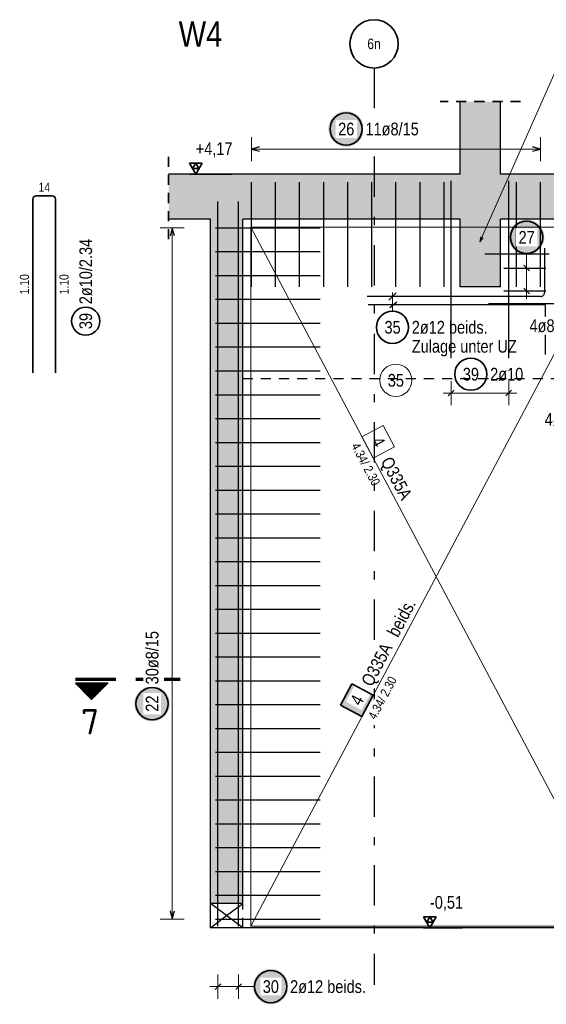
# Model space of a CAD drawing. Header units: millimetres. Extents: x -1.6 to 96.2, y -42.8 to 42.
# Tile 33 of 43: x 58 to 64.5, y 8.6 to 20.8. Entities that reach past the tile are written whole.
import ezdxf
from ezdxf.enums import TextEntityAlignment as Align

# ---------------------------------------------------------------- set-up
doc = ezdxf.new("R2010")
doc.units = ezdxf.units.MM
doc.linetypes.add('DASHDOTX2', pattern=[2, 1, -0.5, 0, -0.5])
doc.linetypes.add('HIDDEN', pattern=[0.375, 0.25, -0.125])
for name, color, linetype, lineweight in [('Achsen', 7, 'Continuous', 20), ('Bewehrung', 7, 'Continuous', 20), ('Schraffuren', 7, 'Continuous', 20)]:
    doc.layers.add(name, color=color, linetype=linetype, lineweight=lineweight)
doc.styles.add('Arial Narrow', font='ARIALN.TTF')
doc.styles.add('isocp', font='isocp', dxfattribs={"width": 1.1})

msp = doc.modelspace()

# ---------------------------------------------------------------- hatches: boundary and pattern name
at = {"lineweight": 25, "true_color": 0xffffff}
msp.add_hatch(color=7, dxfattribs=at).paths.add_polyline_path([(64.523701, 18.108225), (64.523567, 18.115903), (64.523166, 18.123571), (64.522496, 18.131221), (64.52156, 18.138843), (64.520359, 18.146427), (64.518894, 18.153965), (64.517166, 18.161447), (64.515179, 18.168865), (64.512934, 18.176208), (64.510434, 18.183469), (64.507682, 18.190638), (64.504681, 18.197707), (64.501436, 18.204666), (64.49795, 18.211508), (64.494227, 18.218225), (64.490272, 18.224807), (64.48609, 18.231247), (64.481685, 18.237537), (64.477064, 18.24367), (64.472231, 18.249638), (64.467193, 18.255433), (64.461956, 18.261049), (64.456526, 18.266479), (64.45091, 18.271716), (64.445115, 18.276754), (64.439147, 18.281587), (64.433014, 18.286208), (64.426724, 18.290613), (64.420284, 18.294795), (64.413701, 18.29875), (64.406985, 18.302473), (64.400143, 18.305959), (64.393183, 18.309205), (64.386115, 18.312205), (64.378946, 18.314957), (64.371685, 18.317457), (64.364342, 18.319702), (64.356924, 18.32169), (64.349442, 18.323417), (64.341904, 18.324882), (64.33432, 18.326084), (64.326698, 18.327019), (64.319048, 18.327689), (64.311379, 18.328091), (64.303701, 18.328225), (64.296024, 18.328091), (64.288355, 18.327689), (64.280705, 18.327019), (64.273083, 18.326084), (64.265499, 18.324882), (64.257961, 18.323417), (64.250479, 18.32169), (64.243061, 18.319702), (64.235718, 18.317457), (64.228457, 18.314957), (64.221288, 18.312205), (64.214219, 18.309205), (64.20726, 18.305959), (64.200418, 18.302473), (64.193701, 18.29875), (64.187119, 18.294795), (64.180679, 18.290613), (64.174389, 18.286208), (64.168256, 18.281587), (64.162288, 18.276754), (64.156493, 18.271716), (64.150877, 18.266479), (64.145447, 18.261049), (64.14021, 18.255433), (64.135172, 18.249638), (64.130339, 18.24367), (64.125718, 18.237537), (64.121313, 18.231247), (64.117131, 18.224807), (64.113176, 18.218225), (64.109453, 18.211508), (64.105967, 18.204666), (64.102721, 18.197707), (64.099721, 18.190638), (64.096969, 18.183469), (64.094469, 18.176208), (64.092224, 18.168865), (64.090236, 18.161447), (64.088509, 18.153965), (64.087044, 18.146427), (64.085842, 18.138843), (64.084907, 18.131221), (64.084237, 18.123571), (64.083835, 18.115903), (64.083701, 18.108225), (64.083835, 18.100547), (64.084237, 18.092878), (64.084907, 18.085228), (64.085842, 18.077607), (64.087044, 18.070022), (64.088509, 18.062484), (64.090236, 18.055002), (64.092224, 18.047584), (64.094469, 18.040241), (64.096969, 18.03298), (64.099721, 18.025811), (64.102721, 18.018743), (64.105967, 18.011783), (64.109453, 18.004941), (64.113176, 17.998225), (64.117131, 17.991642), (64.121313, 17.985202), (64.125718, 17.978912), (64.130339, 17.972779), (64.135172, 17.966811), (64.14021, 17.961016), (64.145447, 17.9554), (64.150877, 17.94997), (64.156493, 17.944733), (64.162288, 17.939695), (64.168256, 17.934862), (64.174389, 17.930241), (64.180679, 17.925836), (64.187119, 17.921654), (64.193701, 17.917699), (64.200418, 17.913976), (64.20726, 17.91049), (64.214219, 17.907245), (64.221288, 17.904244), (64.228457, 17.901492), (64.235718, 17.898992), (64.243061, 17.896747), (64.250479, 17.89476), (64.257961, 17.893032), (64.265499, 17.891567), (64.273083, 17.890366), (64.280705, 17.88943), (64.288355, 17.888761), (64.296024, 17.888359), (64.303701, 17.888225), (64.311379, 17.888359), (64.319048, 17.888761), (64.326698, 17.88943), (64.33432, 17.890366), (64.341904, 17.891567), (64.349442, 17.893032), (64.356924, 17.89476), (64.364342, 17.896747), (64.371685, 17.898992), (64.378946, 17.901492), (64.386115, 17.904244), (64.393183, 17.907245), (64.400143, 17.91049), (64.406985, 17.913976), (64.413701, 17.917699), (64.420284, 17.921654), (64.426724, 17.925836), (64.433014, 17.930241), (64.439147, 17.934862), (64.445115, 17.939695), (64.45091, 17.944733), (64.456526, 17.94997), (64.461956, 17.9554), (64.467193, 17.961016), (64.472231, 17.966811), (64.477064, 17.972779), (64.481685, 17.978912), (64.48609, 17.985202), (64.490272, 17.991642), (64.494227, 17.998225), (64.49795, 18.004941), (64.501436, 18.011783), (64.504681, 18.018743), (64.507682, 18.025811), (64.510434, 18.03298), (64.512934, 18.040241), (64.515179, 18.047584), (64.517166, 18.055002), (64.518894, 18.062484), (64.520359, 18.070022), (64.52156, 18.077607), (64.522496, 18.085228), (64.523166, 18.092878)])
at = {"lineweight": 50}
h = msp.add_hatch(dxfattribs=at)
h.set_pattern_fill('Mau', color=4, scale=0.01, angle=270, style=0, pattern_type=2)
h.set_pattern_definition([(270, (0, 0), (0.02, -4e-18), [])])
h.paths.add_polyline_path([(59.102458, 12.570326), (58.702458, 12.570326), (58.902458, 12.370326)])
at = {"layer": 'Bewehrung', "lineweight": 18, "true_color": 0xffffff}
msp.add_hatch(color=7, dxfattribs=at).paths.add_polyline_path([(62.134665, 12.563888), (61.994187, 12.298811), (62.259264, 12.158333), (62.399742, 12.42341)])
at = {"layer": 'Schraffuren', "lineweight": 50, "true_color": 0xd7ffd7}
for points in [[(63.979264, 18.894345), (63.979262, 19.794245), (63.479262, 19.794245), (63.479264, 18.894345)], [(59.858194, 18.334333), (71.358524, 18.334333), (71.358524, 18.894345), (59.858194, 18.894345)], [(60.379262, 9.834333), (60.779262, 9.834333), (60.779262, 18.334333), (60.379262, 18.334333)], [(63.479262, 17.494345), (63.979262, 17.494345), (63.979262, 18.334333), (63.479262, 18.334333)]]:
    msp.add_hatch(color=254, dxfattribs=at).paths.add_polyline_path(points)
at = {"layer": 'Schraffuren', "lineweight": 25, "true_color": 0xffffff}
for points in [[(62.283329, 19.453522), (62.283195, 19.4612), (62.282793, 19.468868), (62.282123, 19.476518), (62.281188, 19.48414), (62.279986, 19.491725), (62.278521, 19.499263), (62.276794, 19.506745), (62.274806, 19.514162), (62.272561, 19.521506), (62.270061, 19.528766), (62.267309, 19.535935), (62.264309, 19.543004), (62.261063, 19.549964), (62.257577, 19.556806), (62.253854, 19.563522), (62.249899, 19.570104), (62.245717, 19.576544), (62.241312, 19.582835), (62.236691, 19.588968), (62.231858, 19.594935), (62.22682, 19.600731), (62.221583, 19.606347), (62.216153, 19.611777), (62.210537, 19.617014), (62.204742, 19.622052), (62.198774, 19.626884), (62.192641, 19.631506), (62.186351, 19.63591), (62.179911, 19.640093), (62.173329, 19.644048), (62.166612, 19.64777), (62.15977, 19.651257), (62.152811, 19.654502), (62.145742, 19.657502), (62.138573, 19.660254), (62.131312, 19.662754), (62.123969, 19.665), (62.116551, 19.666987), (62.109069, 19.668714), (62.101531, 19.67018), (62.093947, 19.671381), (62.086325, 19.672317), (62.078675, 19.672986), (62.071006, 19.673388), (62.063329, 19.673522), (62.055651, 19.673388), (62.047982, 19.672986), (62.040332, 19.672317), (62.032711, 19.671381), (62.025126, 19.67018), (62.017588, 19.668714), (62.010106, 19.666987), (62.002688, 19.665), (61.995345, 19.662754), (61.988084, 19.660254), (61.980915, 19.657502), (61.973847, 19.654502), (61.966887, 19.651257), (61.960045, 19.64777), (61.953329, 19.644048), (61.946746, 19.640093), (61.940306, 19.63591), (61.934016, 19.631506), (61.927883, 19.626884), (61.921915, 19.622052), (61.91612, 19.617014), (61.910504, 19.611777), (61.905074, 19.606347), (61.899837, 19.600731), (61.894799, 19.594935), (61.889966, 19.588968), (61.885345, 19.582835), (61.88094, 19.576544), (61.876758, 19.570104), (61.872803, 19.563522), (61.86908, 19.556806), (61.865594, 19.549964), (61.862349, 19.543004), (61.859348, 19.535935), (61.856596, 19.528766), (61.854096, 19.521506), (61.851851, 19.514162), (61.849864, 19.506745), (61.848136, 19.499263), (61.846671, 19.491725), (61.84547, 19.48414), (61.844534, 19.476518), (61.843865, 19.468868), (61.843463, 19.4612), (61.843329, 19.453522), (61.843463, 19.445844), (61.843865, 19.438176), (61.844534, 19.430526), (61.84547, 19.422904), (61.846671, 19.415319), (61.848136, 19.407781), (61.849864, 19.400299), (61.851851, 19.392882), (61.854096, 19.385538), (61.856596, 19.378278), (61.859348, 19.371109), (61.862349, 19.36404), (61.865594, 19.35708), (61.86908, 19.350238), (61.872803, 19.343522), (61.876758, 19.33694), (61.88094, 19.3305), (61.885345, 19.324209), (61.889966, 19.318076), (61.894799, 19.312109), (61.899837, 19.306313), (61.905074, 19.300697), (61.910504, 19.295267), (61.91612, 19.29003), (61.921915, 19.284992), (61.927883, 19.28016), (61.934016, 19.275538), (61.940306, 19.271134), (61.946746, 19.266951), (61.953329, 19.262996), (61.960045, 19.259274), (61.966887, 19.255787), (61.973847, 19.252542), (61.980915, 19.249542), (61.988084, 19.24679), (61.995345, 19.24429), (62.002688, 19.242044), (62.010106, 19.240057), (62.017588, 19.23833), (62.025126, 19.236864), (62.032711, 19.235663), (62.040332, 19.234727), (62.047982, 19.234058), (62.055651, 19.233656), (62.063329, 19.233522), (62.071006, 19.233656), (62.078675, 19.234058), (62.086325, 19.234727), (62.093947, 19.235663), (62.101531, 19.236864), (62.109069, 19.23833), (62.116551, 19.240057), (62.123969, 19.242044), (62.131312, 19.24429), (62.138573, 19.24679), (62.145742, 19.249542), (62.152811, 19.252542), (62.15977, 19.255787), (62.166612, 19.259274), (62.173329, 19.262996), (62.179911, 19.266951), (62.186351, 19.271134), (62.192641, 19.275538), (62.198774, 19.28016), (62.204742, 19.284992), (62.210537, 19.29003), (62.216153, 19.295267), (62.221583, 19.300697), (62.22682, 19.306313), (62.231858, 19.312109), (62.236691, 19.318076), (62.241312, 19.324209), (62.245717, 19.3305), (62.249899, 19.33694), (62.253854, 19.343522), (62.257577, 19.350238), (62.261063, 19.35708), (62.264309, 19.36404), (62.267309, 19.371109), (62.270061, 19.378278), (62.272561, 19.385538), (62.274806, 19.392882), (62.276794, 19.400299), (62.278521, 19.407781), (62.279986, 19.415319), (62.281188, 19.422904), (62.282123, 19.430526), (62.282793, 19.438176)], [(59.873701, 12.316762), (59.873567, 12.32444), (59.873166, 12.332109), (59.872496, 12.339759), (59.87156, 12.347381), (59.870359, 12.354965), (59.868894, 12.362503), (59.867166, 12.369985), (59.865179, 12.377403), (59.862934, 12.384746), (59.860434, 12.392007), (59.857682, 12.399176), (59.854681, 12.406244), (59.851436, 12.413204), (59.84795, 12.420046), (59.844227, 12.426762), (59.840272, 12.433345), (59.83609, 12.439785), (59.831685, 12.446075), (59.827064, 12.452208), (59.822231, 12.458176), (59.817193, 12.463971), (59.811956, 12.469587), (59.806526, 12.475017), (59.80091, 12.480254), (59.795115, 12.485292), (59.789147, 12.490125), (59.783014, 12.494746), (59.776724, 12.499151), (59.770284, 12.503333), (59.763701, 12.507288), (59.756985, 12.511011), (59.750143, 12.514497), (59.743183, 12.517742), (59.736115, 12.520743), (59.728946, 12.523495), (59.721685, 12.525995), (59.714342, 12.52824), (59.706924, 12.530227), (59.699442, 12.531955), (59.691904, 12.53342), (59.68432, 12.534621), (59.676698, 12.535557), (59.669048, 12.536227), (59.661379, 12.536628), (59.653701, 12.536762), (59.646024, 12.536628), (59.638355, 12.536227), (59.630705, 12.535557), (59.623083, 12.534621), (59.615499, 12.53342), (59.607961, 12.531955), (59.600479, 12.530227), (59.593061, 12.52824), (59.585718, 12.525995), (59.578457, 12.523495), (59.571288, 12.520743), (59.564219, 12.517742), (59.55726, 12.514497), (59.550418, 12.511011), (59.543701, 12.507288), (59.537119, 12.503333), (59.530679, 12.499151), (59.524389, 12.494746), (59.518256, 12.490125), (59.512288, 12.485292), (59.506493, 12.480254), (59.500877, 12.475017), (59.495447, 12.469587), (59.49021, 12.463971), (59.485172, 12.458176), (59.480339, 12.452208), (59.475718, 12.446075), (59.471313, 12.439785), (59.467131, 12.433345), (59.463176, 12.426762), (59.459453, 12.420046), (59.455967, 12.413204), (59.452721, 12.406244), (59.449721, 12.399176), (59.446969, 12.392007), (59.444469, 12.384746), (59.442224, 12.377403), (59.440236, 12.369985), (59.438509, 12.362503), (59.437044, 12.354965), (59.435842, 12.347381), (59.434907, 12.339759), (59.434237, 12.332109), (59.433835, 12.32444), (59.433701, 12.316762), (59.433835, 12.309085), (59.434237, 12.301416), (59.434907, 12.293766), (59.435842, 12.286144), (59.437044, 12.27856), (59.438509, 12.271022), (59.440236, 12.26354), (59.442224, 12.256122), (59.444469, 12.248779), (59.446969, 12.241518), (59.449721, 12.234349), (59.452721, 12.22728), (59.455967, 12.220321), (59.459453, 12.213479), (59.463176, 12.206762), (59.467131, 12.20018), (59.471313, 12.19374), (59.475718, 12.18745), (59.480339, 12.181317), (59.485172, 12.175349), (59.49021, 12.169554), (59.495447, 12.163938), (59.500877, 12.158508), (59.506493, 12.153271), (59.512288, 12.148233), (59.518256, 12.1434), (59.524389, 12.138779), (59.530679, 12.134374), (59.537119, 12.130192), (59.543701, 12.126237), (59.550418, 12.122514), (59.55726, 12.119028), (59.564219, 12.115782), (59.571288, 12.112782), (59.578457, 12.11003), (59.585718, 12.10753), (59.593061, 12.105285), (59.600479, 12.103297), (59.607961, 12.10157), (59.615499, 12.100105), (59.623083, 12.098903), (59.630705, 12.097968), (59.638355, 12.097298), (59.646024, 12.096896), (59.653701, 12.096762), (59.661379, 12.096896), (59.669048, 12.097298), (59.676698, 12.097968), (59.68432, 12.098903), (59.691904, 12.100105), (59.699442, 12.10157), (59.706924, 12.103297), (59.714342, 12.105285), (59.721685, 12.10753), (59.728946, 12.11003), (59.736115, 12.112782), (59.743183, 12.115782), (59.750143, 12.119028), (59.756985, 12.122514), (59.763701, 12.126237), (59.770284, 12.130192), (59.776724, 12.134374), (59.783014, 12.138779), (59.789147, 12.1434), (59.795115, 12.148233), (59.80091, 12.153271), (59.806526, 12.158508), (59.811956, 12.163938), (59.817193, 12.169554), (59.822231, 12.175349), (59.827064, 12.181317), (59.831685, 12.18745), (59.83609, 12.19374), (59.840272, 12.20018), (59.844227, 12.206762), (59.84795, 12.213479), (59.851436, 12.220321), (59.854681, 12.22728), (59.857682, 12.234349), (59.860434, 12.241518), (59.862934, 12.248779), (59.865179, 12.256122), (59.867166, 12.26354), (59.868894, 12.271022), (59.870359, 12.27856), (59.87156, 12.286144), (59.872496, 12.293766), (59.873166, 12.301416)], [(61.347004, 8.803522), (61.34687, 8.8112), (61.346469, 8.818868), (61.345799, 8.826518), (61.344863, 8.83414), (61.343662, 8.841725), (61.342197, 8.849263), (61.34047, 8.856745), (61.338482, 8.864162), (61.336237, 8.871506), (61.333737, 8.878766), (61.330985, 8.885935), (61.327984, 8.893004), (61.324739, 8.899964), (61.321253, 8.906806), (61.31753, 8.913522), (61.313575, 8.920104), (61.309393, 8.926544), (61.304988, 8.932835), (61.300367, 8.938968), (61.295534, 8.944935), (61.290496, 8.950731), (61.285259, 8.956347), (61.279829, 8.961777), (61.274213, 8.967014), (61.268418, 8.972052), (61.26245, 8.976884), (61.256317, 8.981506), (61.250027, 8.98591), (61.243587, 8.990093), (61.237004, 8.994048), (61.230288, 8.99777), (61.223446, 9.001257), (61.216487, 9.004502), (61.209418, 9.007502), (61.202249, 9.010254), (61.194988, 9.012754), (61.187645, 9.015), (61.180227, 9.016987), (61.172745, 9.018714), (61.165207, 9.02018), (61.157623, 9.021381), (61.150001, 9.022317), (61.142351, 9.022986), (61.134682, 9.023388), (61.127004, 9.023522), (61.119327, 9.023388), (61.111658, 9.022986), (61.104008, 9.022317), (61.096386, 9.021381), (61.088802, 9.02018), (61.081264, 9.018714), (61.073782, 9.016987), (61.066364, 9.015), (61.059021, 9.012754), (61.05176, 9.010254), (61.044591, 9.007502), (61.037522, 9.004502), (61.030563, 9.001257), (61.023721, 8.99777), (61.017004, 8.994048), (61.010422, 8.990093), (61.003982, 8.98591), (60.997692, 8.981506), (60.991559, 8.976884), (60.985591, 8.972052), (60.979796, 8.967014), (60.97418, 8.961777), (60.96875, 8.956347), (60.963513, 8.950731), (60.958475, 8.944935), (60.953642, 8.938968), (60.949021, 8.932835), (60.944616, 8.926544), (60.940434, 8.920104), (60.936479, 8.913522), (60.932756, 8.906806), (60.92927, 8.899964), (60.926024, 8.893004), (60.923024, 8.885935), (60.920272, 8.878766), (60.917772, 8.871506), (60.915527, 8.864162), (60.913539, 8.856745), (60.911812, 8.849263), (60.910347, 8.841725), (60.909145, 8.83414), (60.90821, 8.826518), (60.90754, 8.818868), (60.907138, 8.8112), (60.907004, 8.803522), (60.907138, 8.795844), (60.90754, 8.788176), (60.90821, 8.780526), (60.909145, 8.772904), (60.910347, 8.765319), (60.911812, 8.757781), (60.913539, 8.750299), (60.915527, 8.742882), (60.917772, 8.735538), (60.920272, 8.728278), (60.923024, 8.721109), (60.926024, 8.71404), (60.92927, 8.70708), (60.932756, 8.700238), (60.936479, 8.693522), (60.940434, 8.68694), (60.944616, 8.6805), (60.949021, 8.674209), (60.953642, 8.668076), (60.958475, 8.662109), (60.963513, 8.656313), (60.96875, 8.650697), (60.97418, 8.645267), (60.979796, 8.64003), (60.985591, 8.634992), (60.991559, 8.63016), (60.997692, 8.625538), (61.003982, 8.621134), (61.010422, 8.616951), (61.017004, 8.612996), (61.023721, 8.609274), (61.030563, 8.605787), (61.037522, 8.602542), (61.044591, 8.599542), (61.05176, 8.59679), (61.059021, 8.59429), (61.066364, 8.592044), (61.073782, 8.590057), (61.081264, 8.58833), (61.088802, 8.586864), (61.096386, 8.585663), (61.104008, 8.584727), (61.111658, 8.584058), (61.119327, 8.583656), (61.127004, 8.583522), (61.134682, 8.583656), (61.142351, 8.584058), (61.150001, 8.584727), (61.157623, 8.585663), (61.165207, 8.586864), (61.172745, 8.58833), (61.180227, 8.590057), (61.187645, 8.592044), (61.194988, 8.59429), (61.202249, 8.59679), (61.209418, 8.599542), (61.216487, 8.602542), (61.223446, 8.605787), (61.230288, 8.609274), (61.237004, 8.612996), (61.243587, 8.616951), (61.250027, 8.621134), (61.256317, 8.625538), (61.26245, 8.63016), (61.268418, 8.634992), (61.274213, 8.64003), (61.279829, 8.645267), (61.285259, 8.650697), (61.290496, 8.656313), (61.295534, 8.662109), (61.300367, 8.668076), (61.304988, 8.674209), (61.309393, 8.6805), (61.313575, 8.68694), (61.31753, 8.693522), (61.321253, 8.700238), (61.324739, 8.70708), (61.327984, 8.71404), (61.330985, 8.721109), (61.333737, 8.728278), (61.336237, 8.735538), (61.338482, 8.742882), (61.34047, 8.750299), (61.342197, 8.757781), (61.343662, 8.765319), (61.344863, 8.772904), (61.345799, 8.780526), (61.346469, 8.788176)]]:
    msp.add_hatch(color=7, dxfattribs=at).paths.add_polyline_path(points)

# ---------------------------------------------------------------- linework, layer by layer
at = {"color": 2, "linetype": 'HIDDEN', "lineweight": 35, "ltscale": 0.5}
for p, q in [((64.229264, 19.794245), (63.229264, 19.794245)), ((59.858194, 18.084345), (59.858194, 19.144345))]:
    msp.add_line(p, q, dxfattribs=at)
at = {"color": 3, "linetype": 'Continuous', "lineweight": 25}
for p, q in [((63.479262, 18.894345), (63.479262, 19.794245)), ((63.979262, 18.894345), (63.979262, 19.794245)), ((63.479264, 18.894345), (59.858194, 18.894345)), ((71.358524, 18.894345), (63.979264, 18.894345)), ((60.379262, 18.334333), (59.858194, 18.334333)), ((60.379262, 9.834333), (60.379262, 18.334345)), ((60.779262, 9.834333), (60.779262, 18.334345)), ((63.479262, 18.334333), (60.779262, 18.334333)), ((63.479262, 17.494345), (63.479262, 18.334333)), ((71.358524, 18.334333), (63.979262, 18.334333)), ((63.979262, 17.494345), (63.979262, 18.334333)), ((63.979262, 17.494345), (63.479262, 17.494345)), ((60.779262, 9.834333), (60.379262, 9.834333))]:
    msp.add_line(p, q, dxfattribs=at)
at = {"color": 3, "linetype": 'Continuous', "lineweight": 25, "ltscale": 0.5}
for p, q in [((63.784737, 17.904333), (64.584737, 17.904333)), ((64.339057, 17.690978), (64.268346, 17.761689)), ((64.019262, 17.726333), (64.544737, 17.726333)), ((64.019262, 17.442334), (64.544737, 17.442334)), ((64.339057, 17.406978), (64.268346, 17.477689))]:
    msp.add_line(p, q, dxfattribs=at)
at = {"color": 5, "linetype": 'Continuous', "lineweight": 18, "ltscale": 0.5}
for p, q in [((64.303701, 17.908225), (64.303701, 17.826333)), ((64.303701, 17.826333), (64.303701, 17.342334)), ((64.453701, 17.726333), (64.153701, 17.726333)), ((64.453701, 17.442334), (64.153701, 17.442334))]:
    msp.add_line(p, q, dxfattribs=at)
at = {"color": 1, "linetype": 'DASHDOTX2', "lineweight": 70, "ltscale": 0.5}
msp.add_line((58.702458, 12.620326), (60.002458, 12.620326), dxfattribs=at)
at = {"color": 2, "linetype": 'Continuous', "lineweight": 35}
for p, q in [((58.702458, 12.570326), (59.102458, 12.570326)), ((58.702458, 12.570326), (58.902458, 12.370326)), ((58.902458, 12.370326), (59.102458, 12.570326))]:
    msp.add_line(p, q, dxfattribs=at)
at = {"color": 3, "linetype": 'HIDDEN', "lineweight": 25, "ltscale": 0.5}
msp.add_line((60.779262, 9.534331), (60.779262, 9.834333), dxfattribs=at)
at = {"color": 2, "linetype": 'Continuous', "lineweight": 35, "ltscale": 0.5}
msp.add_circle((64.303701, 18.108225), 0.2, dxfattribs=at)
at = {"layer": 'Achsen', "color": 3, "linetype": 'DASHDOTX2', "lineweight": 25, "ltscale": 0.5}
msp.add_line((62.409342, 20.210985), (62.409342, 8.823913), dxfattribs=at)
at = {"layer": 'Achsen', "color": 3, "linetype": 'Continuous', "lineweight": 25, "ltscale": 0.5}
for p, q in [((63.367135, 16.6089), (63.367135, 18.8089)), ((64.081241, 16.6089), (64.081241, 18.8089)), ((64.525115, 17.973936), (64.525115, 17.421936)), ((64.477115, 17.373936), (62.325115, 17.373938)), ((62.68246, 17.418132), (62.594072, 17.329743)), ((62.338362, 17.274036), (64.538362, 17.274036)), ((63.33178, 16.138114), (63.40249, 16.208825)), ((64.045886, 16.138114), (64.116597, 16.208825))]:
    msp.add_line(p, q, dxfattribs=at)
at = {"layer": 'Achsen', "color": 2, "linetype": 'Continuous', "lineweight": 35, "ltscale": 0.5}
for p, q in [((58.4146, 18.623477), (58.2146, 18.623477)), ((58.1746, 18.583477), (58.1746, 16.423477)), ((58.4546, 16.423477), (58.4546, 18.583477))]:
    msp.add_line(p, q, dxfattribs=at)
at = {"layer": 'Achsen', "color": 5, "linetype": 'Continuous', "lineweight": 18, "ltscale": 0.5}
for p, q in [((62.638266, 17.191202), (62.638266, 17.423937)), ((63.367135, 16.02347), (63.367135, 16.32347)), ((64.081241, 16.02347), (64.081241, 16.32347)), ((64.181241, 16.17347), (63.267135, 16.17347))]:
    msp.add_line(p, q, dxfattribs=at)
at = {"layer": 'Achsen', "color": 3, "linetype": 'Continuous', "lineweight": 25}
for p, q in [((62.606636, 17.236737), (62.690871, 17.307385)), ((64.533169, 17.274778), (64.533169, 16.652527)), ((60.379262, 9.534331), (60.379262, 9.834333)), ((60.779332, 9.534333), (60.379332, 9.834333)), ((60.579332, 9.684333), (60.779332, 9.834333)), ((60.379332, 9.534333), (60.579332, 9.684333)), ((60.779262, 9.534331), (60.379262, 9.534331)), ((70.758524, 9.534331), (60.779262, 9.534331))]:
    msp.add_line(p, q, dxfattribs=at)
at = {"layer": 'Achsen', "color": 2, "linetype": 'Continuous', "lineweight": 35}
msp.add_circle((62.409342, 20.510985), 0.3, dxfattribs=at)
at = {"layer": 'Achsen', "color": 2, "linetype": 'Continuous', "lineweight": 35, "ltscale": 0.5}
for centre, radius in [((58.8296, 17.067252), 0.175), ((62.638266, 16.991202), 0.2), ((63.610976, 16.408602), 0.2)]:
    msp.add_circle(centre, radius, dxfattribs=at)
at = {"layer": 'Achsen', "color": 9, "linetype": 'Continuous', "lineweight": 0, "ltscale": 0.5}
msp.add_circle((62.679821, 16.332718), 0.2, dxfattribs=at)
at = {"layer": 'Achsen', "color": 2, "linetype": 'Continuous', "lineweight": 35, "ltscale": 0.5}
for centre, start, end in [((58.2146, 18.583477), 90, 180), ((58.4146, 18.583477), 0, 90)]:
    msp.add_arc(centre, 0.04, start, end, dxfattribs=at)
at = {"layer": 'Achsen', "color": 3, "linetype": 'Continuous', "lineweight": 25, "ltscale": 0.5}
msp.add_arc((64.477115, 17.421936), 0.048, 269.9999681, 0, dxfattribs=at)
at = {"layer": 'Bewehrung', "color": 7, "linetype": 'Continuous', "lineweight": 18, "ltscale": 0.5}
for p, q in [((65.479262, 18.234333), (60.879265, 18.234333)), ((60.879265, 18.234333), (60.879265, 9.554333)), ((65.479262, 18.234333), (60.879265, 9.554333)), ((60.879265, 9.554333), (65.479262, 9.554333)), ((60.879265, 9.554333), (60.879265, 9.554333))]:
    msp.add_line(p, q, dxfattribs=at)
at = {"layer": 'Bewehrung', "color": 9, "linetype": 'Continuous', "lineweight": 0, "ltscale": 0.5}
for p, q in [((65.479262, 18.234333), (60.879265, 18.234333)), ((60.879265, 18.234333), (60.879265, 9.554333)), ((62.524341, 15.770812), (62.259264, 15.630333)), ((62.664819, 15.505735), (62.524341, 15.770812)), ((62.259264, 15.630333), (62.399742, 15.365256)), ((62.399742, 15.365256), (62.664819, 15.505735)), ((60.879265, 9.554333), (65.479262, 9.554333)), ((60.879265, 9.554333), (60.879265, 9.554333))]:
    msp.add_line(p, q, dxfattribs=at)
at = {"layer": 'Bewehrung', "color": 2, "linetype": 'Continuous', "lineweight": 35, "ltscale": 0.5}
for p, q in [((62.134665, 12.563888), (61.994187, 12.298811)), ((62.399742, 12.42341), (62.134665, 12.563888)), ((62.259264, 12.158333), (62.399742, 12.42341)), ((61.994187, 12.298811), (62.259264, 12.158333))]:
    msp.add_line(p, q, dxfattribs=at)
at = {"layer": 'Schraffuren', "color": 5, "linetype": 'Continuous', "lineweight": 18}
for p, q in [((64.892103, 20.697236), (63.724147, 18.053643)), ((63.724147, 18.053643), (63.733688, 18.115023)), ((63.7631, 18.102028), (63.724147, 18.053643))]:
    msp.add_line(p, q, dxfattribs=at)
at = {"layer": 'Schraffuren', "color": 5, "linetype": 'Continuous', "lineweight": 18, "ltscale": 0.5}
for p, q in [((60.887262, 19.353522), (60.887262, 19.053522)), ((64.476735, 19.053522), (64.476735, 19.353522)), ((60.887262, 19.203522), (64.476735, 19.203522)), ((60.053701, 18.226333), (59.753701, 18.226333)), ((59.903701, 18.226333), (59.903701, 9.642339)), ((59.753701, 9.642339), (60.053701, 9.642339)), ((60.471262, 8.953522), (60.471262, 8.653522)), ((60.727261, 8.953522), (60.727261, 8.653522)), ((60.371262, 8.803522), (60.827261, 8.803522)), ((60.927004, 8.803522), (60.827261, 8.803522))]:
    msp.add_line(p, q, dxfattribs=at)
at = {"layer": 'Schraffuren', "color": 3, "linetype": 'Continuous', "lineweight": 25, "ltscale": 0.5}
for p, q in [((60.987262, 19.230317), (60.887262, 19.203522)), ((60.887262, 19.203522), (60.987262, 19.176727)), ((64.476735, 19.203522), (64.376735, 19.230317)), ((64.376735, 19.176727), (64.476735, 19.203522)), ((60.116607, 18.894345), (60.645807, 18.894345)), ((60.887262, 17.494345), (60.887262, 18.794345)), ((61.186384, 17.494345), (61.186384, 18.794345)), ((61.485507, 17.494345), (61.485507, 18.794345)), ((61.78463, 17.494345), (61.78463, 18.794345)), ((62.083753, 17.494345), (62.083753, 18.794345)), ((62.382875, 17.494345), (62.382875, 18.794345)), ((62.681998, 17.494345), (62.681998, 18.794345)), ((62.981121, 17.494345), (62.981121, 18.794345)), ((63.280244, 17.494345), (63.280244, 18.794345)), ((64.177612, 17.494345), (64.177612, 18.794345)), ((64.476735, 17.494345), (64.476735, 18.794345)), ((60.471262, 9.554331), (60.471262, 18.554331)), ((60.727261, 9.554331), (60.727261, 18.554331)), ((59.903701, 18.226333), (59.876907, 18.126333)), ((59.930496, 18.126333), (59.903701, 18.226333)), ((60.439262, 18.226333), (61.739262, 18.226333)), ((60.439262, 17.930334), (61.739262, 17.930334)), ((60.439262, 17.634334), (61.739262, 17.634334)), ((60.439262, 17.338334), (61.739262, 17.338334)), ((60.439262, 17.042334), (61.739262, 17.042334)), ((60.439262, 16.746334), (61.739262, 16.746334)), ((60.439262, 16.450335), (61.739262, 16.450335)), ((60.439262, 16.154335), (61.739262, 16.154335)), ((60.439262, 15.858335), (61.739262, 15.858335)), ((60.439262, 15.562335), (61.739262, 15.562335)), ((60.439262, 15.266335), (61.739262, 15.266335)), ((60.439262, 14.970336), (61.739262, 14.970336)), ((60.439262, 14.674336), (61.739262, 14.674336)), ((60.439262, 14.378336), (61.739262, 14.378336)), ((60.439262, 14.082336), (61.739262, 14.082336)), ((60.439262, 13.786336), (61.739262, 13.786336)), ((60.439262, 13.490337), (61.739262, 13.490337)), ((60.439262, 13.194337), (61.739262, 13.194337)), ((60.439262, 12.898337), (61.739262, 12.898337)), ((60.439262, 12.602337), (61.739262, 12.602337)), ((60.439262, 12.306337), (61.739262, 12.306337)), ((60.439262, 12.010338), (61.739262, 12.010338)), ((60.439262, 11.714338), (61.739262, 11.714338)), ((60.439262, 11.418338), (61.739262, 11.418338)), ((60.439262, 11.122338), (61.739262, 11.122338)), ((60.439262, 10.826338), (61.739262, 10.826338)), ((60.439262, 10.530339), (61.739262, 10.530339)), ((60.439262, 10.234339), (61.739262, 10.234339)), ((60.439262, 9.938339), (61.739262, 9.938339)), ((59.876907, 9.742339), (59.903701, 9.642339)), ((59.903701, 9.642339), (59.930496, 9.742339)), ((60.439262, 9.642339), (61.739262, 9.642339)), ((63.024951, 9.534331), (63.510051, 9.534331)), ((60.506617, 8.838877), (60.435906, 8.768167)), ((60.762617, 8.838877), (60.691906, 8.768167))]:
    msp.add_line(p, q, dxfattribs=at)
at = {"layer": 'Schraffuren', "color": 2, "linetype": 'Continuous', "lineweight": 35, "ltscale": 0.5}
for p, q in [((60.274107, 19.03074), (60.116607, 19.03074)), ((60.116607, 19.03074), (60.195357, 18.894345)), ((60.195357, 19.03074), (60.155982, 18.962543)), ((60.155982, 18.962543), (60.234732, 18.962543)), ((60.195357, 18.894345), (60.274107, 19.03074)), ((60.234732, 18.962543), (60.195357, 19.03074)), ((63.182451, 9.670726), (63.024951, 9.670726)), ((63.024951, 9.670726), (63.103701, 9.534331)), ((63.103701, 9.670726), (63.064326, 9.602529)), ((63.103701, 9.534331), (63.182451, 9.670726)), ((63.143076, 9.602529), (63.103701, 9.670726)), ((63.064326, 9.602529), (63.143076, 9.602529))]:
    msp.add_line(p, q, dxfattribs=at)
at = {"layer": 'Schraffuren', "color": 3, "linetype": 'Continuous', "lineweight": 25}
msp.add_line((63.828823, 17.285046), (66.473067, 17.285046), dxfattribs=at)
at = {"layer": 'Schraffuren', "color": 3, "linetype": 'HIDDEN', "lineweight": 25, "ltscale": 0.5}
msp.add_line((60.779262, 16.354333), (71.358524, 16.354333), dxfattribs=at)
at = {"layer": 'Schraffuren', "color": 2, "linetype": 'Continuous', "lineweight": 35, "ltscale": 0.5}
for centre in [(62.063329, 19.453522), (59.653701, 12.316762), (61.127004, 8.803522)]:
    msp.add_circle(centre, 0.2, dxfattribs=at)
at = {"layer": 'Schraffuren', "color": 9, "linetype": 'Continuous', "lineweight": 0}
for centre in [(60.879262, 17.894343), (60.379262, 13.134331), (60.879262, 9.534331)]:
    msp.add_circle(centre, 0.00222, dxfattribs=at)

# ---------------------------------------------------------------- texts
at = {"color": 2, "lineweight": 35, "style": 'isocp', "width": 1.15}
msp.add_text('7', height=0.315, dxfattribs=at).set_placement((58.884205, 11.933926), align=Align.CENTER)
at = {"layer": 'Achsen', "color": 3, "lineweight": 25, "style": 'Arial Narrow'}
msp.add_text('6n', height=0.13, dxfattribs=at).set_placement((62.409345, 20.510985), align=Align.MIDDLE_CENTER)
at = {"layer": 'Achsen', "color": 3, "lineweight": 25, "insert": (58.243725, 18.785977), "char_height": 0.1125, "attachment_point": 1, "line_spacing_factor": 0.9, "style": 'Arial Narrow'}
msp.add_mtext('14', dxfattribs=at)
at = {"layer": 'Achsen', "color": 2, "lineweight": 35, "char_height": 0.1575, "attachment_point": 1, "rotation": 90, "line_spacing_factor": 0.9, "style": 'Arial Narrow'}
for s, insert in [('2ø10/2.34', (58.75085, 17.277252)), ('39', (58.75085, 16.968027))]:
    msp.add_mtext(s, dxfattribs=dict(at, insert=insert))
at = {"layer": 'Achsen', "color": 3, "lineweight": 25, "char_height": 0.1125, "attachment_point": 1, "rotation": 90, "line_spacing_factor": 0.9, "style": 'Arial Narrow'}
for insert in [(58.0121, 17.399727), (58.5046, 17.399727)]:
    msp.add_mtext('1.10', dxfattribs=dict(at, insert=insert))
at = {"layer": 'Achsen', "color": 2, "lineweight": 35, "char_height": 0.1575, "attachment_point": 1, "line_spacing_factor": 0.9, "style": 'Arial Narrow'}
for s, insert in [('35', (62.539041, 17.069952)), ('39', (63.511751, 16.487352)), ('2ø10', (63.850976, 16.487352))]:
    msp.add_mtext(s, dxfattribs=dict(at, insert=insert))
at = {"layer": 'Achsen', "color": 9, "lineweight": 0, "insert": (62.580596, 16.411468), "char_height": 0.1575, "attachment_point": 1, "line_spacing_factor": 0.9, "style": 'Arial Narrow'}
msp.add_mtext('35', dxfattribs=at)
at = {"layer": 'Bewehrung', "color": 9, "lineweight": 0, "attachment_point": 1, "rotation": 297.9215114, "line_spacing_factor": 0.9, "style": 'Arial Narrow'}
for s, insert, char_height in [(' 4.34/ 2.30', (62.206248, 15.602238), 0.1125), ('4', (62.508393, 15.648747), 0.1575), ('Q335A', (62.627043, 15.400834), 0.1575)]:
    msp.add_mtext(s, dxfattribs=dict(at, insert=insert, char_height=char_height))
at = {"layer": 'Schraffuren', "color": 1, "lineweight": 70, "style": 'Arial Narrow'}
msp.add_text('W4', height=0.315, dxfattribs=at).set_placement((59.984399, 20.476105))
at = {"layer": 'Schraffuren', "color": 2, "lineweight": 35, "char_height": 0.1575, "attachment_point": 1, "line_spacing_factor": 0.9, "style": 'Arial Narrow'}
for s, insert in [(' +4,17', (60.145858, 19.288095)), (' -0,51', (63.053494, 9.928081))]:
    msp.add_mtext(s, dxfattribs=dict(at, insert=insert))

# ---------------------------------------------------------------- next in the draw order: texts
at = {"layer": 'Bewehrung', "color": 2, "lineweight": 35, "char_height": 0.1575, "attachment_point": 1, "rotation": 62.0784886, "line_spacing_factor": 0.9, "style": 'Arial Narrow', "bg_fill": 3, "box_fill_scale": 1.2, "bg_fill_color": 256, "bg_fill_true_color": 13158600, "bg_fill_transparency": 0}
for s, insert in [('Q335A', (62.242681, 12.591526)), ('4', (62.10415, 12.354149))]:
    msp.add_mtext(s, dxfattribs=dict(at, insert=insert))
at = {"layer": 'Schraffuren', "color": 2, "lineweight": 35, "char_height": 0.1575, "attachment_point": 1, "line_spacing_factor": 0.9, "style": 'Arial Narrow', "bg_fill": 3, "box_fill_scale": 1.2, "bg_fill_color": 256, "bg_fill_true_color": 13158600, "bg_fill_transparency": 0}
for s, insert in [('26', (61.964104, 19.532272)), ('11ø8/15', (62.303329, 19.532272)), ('30', (61.027779, 8.882272)), ('2ø12 beids.', (61.367004, 8.882272))]:
    msp.add_mtext(s, dxfattribs=dict(at, insert=insert))
at = {"layer": 'Schraffuren', "color": 2, "lineweight": 35, "char_height": 0.1575, "attachment_point": 1, "rotation": 90, "line_spacing_factor": 0.9, "style": 'Arial Narrow', "bg_fill": 3, "box_fill_scale": 1.2, "bg_fill_color": 256, "bg_fill_true_color": 13158600, "bg_fill_transparency": 0}
for s, insert in [('30ø8/15', (59.574951, 12.556762)), ('22', (59.574951, 12.217537))]:
    msp.add_mtext(s, dxfattribs=dict(at, insert=insert))

# ---------------------------------------------------------------- next in the draw order: texts
at = {"layer": 'Bewehrung', "color": 2, "lineweight": 35, "attachment_point": 1, "rotation": 62.0784886, "line_spacing_factor": 0.9, "style": 'Arial Narrow', "bg_fill": 3, "box_fill_scale": 1.2, "bg_fill_color": 256, "bg_fill_true_color": 13158600, "bg_fill_transparency": 0}
for s, insert, char_height in [(' beids.', (62.541124, 13.160014), 0.16), (' 4.34/ 2.30', (62.312279, 12.130237), 0.1125)]:
    msp.add_mtext(s, dxfattribs=dict(at, insert=insert, char_height=char_height))

# ---------------------------------------------------------------- next in the draw order: linework, layer by layer
at = {"layer": 'Bewehrung', "color": 9, "linetype": 'Continuous', "lineweight": 0, "ltscale": 0.5}
msp.add_line((60.879265, 18.234333), (65.479262, 9.554333), dxfattribs=at)

# ---------------------------------------------------------------- next in the draw order: texts
at = {"color": 2, "lineweight": 35, "char_height": 0.1575, "attachment_point": 1, "line_spacing_factor": 0.9, "style": 'Arial Narrow', "bg_fill": 3, "box_fill_scale": 1.2, "bg_fill_color": 256, "bg_fill_true_color": 13158600, "bg_fill_transparency": 0}
for s, insert in [('27', (64.204476, 18.186975)), ('4ø8/15', (64.34001, 17.089607)), ('4ø8/15', (64.528106, 15.925342))]:
    msp.add_mtext(s, dxfattribs=dict(at, insert=insert))

# ---------------------------------------------------------------- next in the draw order: texts
at = {"layer": 'Achsen', "color": 2, "lineweight": 35, "insert": (62.878266, 17.069952), "char_height": 0.1575, "attachment_point": 1, "line_spacing_factor": 0.9, "style": 'Arial Narrow'}
msp.add_mtext('2ø12 beids.{\\P}Zulage unter UZ', dxfattribs=at)

doc.saveas('drawing.dxf')
